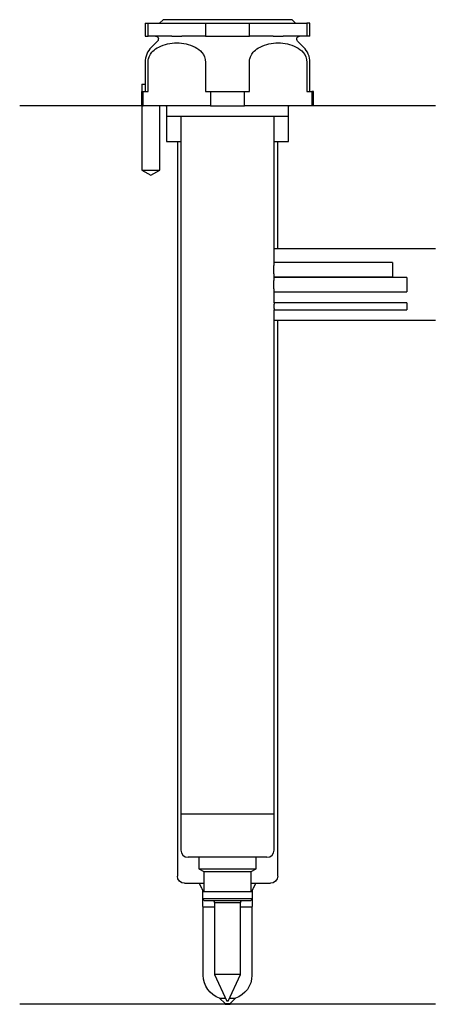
# Model space of a CAD drawing. Header units: millimetres. Extents: x 29 to 87, y 147 to 284.
import ezdxf

# ---------------------------------------------------------------- set-up
doc = ezdxf.new("R2010")
doc.units = ezdxf.units.MM
doc.layers.add('201', color=7, linetype='Continuous')
doc.layers.add('30', color=7, linetype='Continuous')

msp = doc.modelspace()

# ---------------------------------------------------------------- linework, layer by layer
at = {"layer": '201', "color": 113}
for p, q in [((45.53, 272.31), (28.53, 272.31)), ((45.58, 272.31), (45.58, 263.31)), ((48.08, 263.31), (48.08, 272.31)), ((48.93, 272.31), (49.03, 272.21)), ((49.03, 272.21), (49.03, 267.31)), ((66.03, 272.21), (66.13, 272.31)), ((66.03, 267.31), (66.03, 272.21)), ((86.53, 272.31), (69.53, 272.31)), ((49.03, 267.31), (50.53, 267.31)), ((50.53, 267.31), (51.03, 267.31)), ((50.53, 267.31), (50.53, 164.78)), ((64.03, 267.31), (64.53, 267.31)), ((64.53, 252.31), (64.53, 267.31)), ((64.53, 267.31), (66.03, 267.31)), ((45.58, 263.31), (46.83, 262.59)), ((46.83, 262.59), (48.08, 263.31)), ((64.53, 252.31), (64.03, 252.31)), ((86.53, 252.31), (64.53, 252.31)), ((64.53, 242.31), (64.03, 242.31)), ((86.53, 242.31), (64.53, 242.31)), ((64.53, 164.78), (64.53, 242.31)), ((51.53, 163.78), (53.56, 163.78)), ((53.56, 163.78), (54.22, 163.78)), ((53.95, 163.1), (53.56, 163.78)), ((60.83, 163.78), (61.49, 163.78)), ((61.49, 163.78), (61.1, 163.1)), ((61.49, 163.78), (63.53, 163.78)), ((54.02, 162.85), (54.02, 160.66)), ((61.03, 160.66), (61.03, 162.85)), ((54.13, 160.48), (55.73, 160.48)), ((54.13, 150.95), (54.13, 160.48)), ((59.33, 160.48), (60.93, 160.48)), ((60.93, 160.48), (60.93, 150.95)), ((57.18, 146.98), (56.43, 147.73)), ((56.43, 147.73), (57.23, 147.73)), ((57.82, 147.73), (58.63, 147.73)), ((58.63, 147.73), (57.88, 146.98)), ((57.18, 146.88), (28.53, 146.88)), ((57.18, 146.98), (57.88, 146.98)), ((57.18, 146.98), (57.18, 146.88)), ((57.18, 146.88), (57.88, 146.88)), ((57.88, 146.88), (57.88, 146.98)), ((86.53, 146.88), (57.88, 146.88))]:
    msp.add_line(p, q, dxfattribs=at)
at = {"layer": '201', "color": 113, "extrusion": (0, 0, -1)}
for centre, radius, start, end in [((-51.53, 164.78), 1, -90, 0), ((-63.53, 164.78), 1, 180, 270), ((-57.53, 150.95), 3.4, 288.8765, 360), ((-57.53, 150.95), 3.4, 180, 251.1235)]:
    msp.add_arc(centre, radius, start, end, dxfattribs=at)
at = {"layer": '201', "color": 113}
for centre, radius, start, end in [((53.52, 162.85), 0.5, 0, 30), ((61.53, 162.85), 0.5, 150, 180), ((54.22, 160.66), 0.2, 180, 241.6406), ((60.83, 160.66), 0.2, -61.6407, 0)]:
    msp.add_arc(centre, radius, start, end, dxfattribs=at)
at = {"layer": '30', "color": 113}
for p, q in [((46.03, 283.81), (46.03, 282.01)), ((46.03, 283.81), (46.44, 283.81)), ((46.44, 282.01), (46.44, 283.81)), ((46.44, 283.81), (54.47, 283.81)), ((48.53, 284.31), (48.03, 283.81)), ((66.53, 284.31), (48.53, 284.31)), ((54.47, 283.81), (60.58, 283.81)), ((54.47, 283.81), (54.47, 282.01)), ((60.58, 283.81), (68.61, 283.81)), ((60.58, 282.01), (60.58, 283.81)), ((67.03, 283.81), (66.53, 284.31)), ((68.61, 283.81), (68.61, 282.01)), ((69.03, 283.81), (68.61, 283.81)), ((69.03, 282.01), (69.03, 283.81)), ((46.03, 282.01), (46.44, 282.01)), ((49.75, 282.01), (46.44, 282.01)), ((54.47, 282.01), (51.16, 282.01)), ((54.47, 282.01), (60.58, 282.01)), ((63.89, 282.01), (60.58, 282.01)), ((68.61, 282.01), (65.3, 282.01)), ((69.03, 282.01), (68.61, 282.01)), ((47.76, 281.33), (46.9, 280.48)), ((68.15, 280.48), (67.29, 281.33)), ((46.03, 278.35), (46.03, 275.31)), ((46.44, 274.31), (46.44, 278.35)), ((54.47, 278.35), (54.47, 274.31)), ((60.58, 274.31), (60.58, 278.35)), ((68.61, 278.35), (68.61, 274.31)), ((69.03, 274.31), (69.03, 278.35)), ((45.58, 275.31), (45.58, 274.31)), ((45.58, 275.31), (46.07, 275.31)), ((46.07, 274.31), (46.07, 275.31)), ((45.53, 274.31), (45.53, 272.31)), ((45.53, 274.31), (45.76, 274.31)), ((45.76, 272.31), (45.76, 274.31)), ((45.76, 274.31), (46.44, 274.31)), ((54.47, 274.31), (55.14, 274.31)), ((55.14, 274.31), (59.91, 274.31)), ((55.14, 274.31), (55.14, 272.31)), ((59.91, 274.31), (60.58, 274.31)), ((59.91, 272.31), (59.91, 274.31)), ((68.61, 274.31), (69.29, 274.31)), ((69.29, 274.31), (69.29, 272.31)), ((69.53, 274.31), (69.29, 274.31)), ((69.53, 272.31), (69.53, 274.31)), ((45.53, 272.31), (45.76, 272.31)), ((45.58, 272.31), (45.58, 263.31)), ((55.14, 272.31), (45.76, 272.31)), ((48.08, 263.31), (48.08, 272.31)), ((49.03, 272.31), (49.03, 270.81)), ((55.14, 272.31), (59.91, 272.31)), ((69.29, 272.31), (59.91, 272.31)), ((66.03, 270.81), (66.03, 272.31)), ((69.53, 272.31), (69.29, 272.31)), ((66.03, 270.81), (49.03, 270.81)), ((51.03, 270.81), (51.03, 173.41)), ((64.03, 250.4), (64.03, 270.81)), ((45.58, 263.31), (48.08, 263.31)), ((80.53, 250.41), (64.02, 250.41)), ((80.53, 250.41), (80.53, 248.41)), ((82.53, 248.31), (64.02, 248.31)), ((64.03, 248.3), (64.03, 248.41)), ((64.03, 248.41), (80.53, 248.41)), ((82.53, 248.31), (82.53, 246.31)), ((64.03, 244.81), (64.03, 246.31)), ((64.03, 246.31), (82.53, 246.31)), ((82.53, 244.81), (64.03, 244.81)), ((82.53, 244.81), (82.53, 243.81)), ((64.03, 173.41), (64.03, 243.81)), ((64.03, 243.81), (82.53, 243.81)), ((64.03, 173.41), (51.02, 173.41)), ((51.02, 173.41), (51.02, 168.41)), ((64.03, 168.41), (64.03, 173.41)), ((63.03, 167.41), (52.02, 167.41)), ((53.53, 167.41), (53.53, 165.81)), ((61.53, 165.81), (61.53, 167.41)), ((53.53, 165.81), (54.22, 165.41)), ((53.53, 165.81), (61.53, 165.81)), ((54.22, 165.41), (54.22, 162.61)), ((54.22, 165.41), (60.83, 165.41)), ((60.83, 165.41), (61.53, 165.81)), ((60.83, 162.61), (60.83, 165.41)), ((54.02, 162.61), (54.02, 161.61)), ((54.02, 162.61), (61.03, 162.61)), ((61.03, 161.61), (61.03, 162.61)), ((54.02, 161.61), (54.32, 161.31)), ((61.03, 161.61), (54.02, 161.61)), ((60.73, 161.31), (54.32, 161.31)), ((55.61, 161.31), (55.73, 161.05)), ((55.73, 161.05), (55.73, 151.05)), ((59.33, 161.05), (55.73, 161.05)), ((59.33, 161.05), (59.44, 161.31)), ((59.33, 151.05), (59.33, 161.05)), ((60.73, 161.31), (61.03, 161.61)), ((55.73, 151.05), (57.43, 147.31)), ((59.33, 151.05), (55.73, 151.05)), ((57.63, 147.31), (59.33, 151.05)), ((57.63, 147.31), (57.43, 147.31))]:
    msp.add_line(p, q, dxfattribs=at)
at = {"layer": '30', "color": 113, "extrusion": (0, 0, -1)}
for centre, start, end in [((-47.48, 281.61), 90, 225), ((-67.58, 281.61), -45, 90)]:
    msp.add_arc(centre, 0.4, start, end, dxfattribs=at)
at = {"layer": '30', "color": 113}
for centre, radius, start, end in [((49.03, 278.35), 3, 135, 180), ((66.03, 278.35), 3, 0, 45), ((52.02, 168.41), 1, 180, 270), ((63.03, 168.41), 1, -90, 0)]:
    msp.add_arc(centre, radius, start, end, dxfattribs=at)
for points in [[(49.75, 282.01), (50.22, 282.01), (50.69, 282.01), (51.16, 282.01)], [(63.89, 282.01), (64.36, 282.01), (64.83, 282.01), (65.3, 282.01)]]:
    msp.add_open_spline(points, degree=3, dxfattribs=at)
for points, knots in [([(46.44, 278.35), (46.44, 278.53), (46.46, 278.7), (46.54, 279.03), (46.6, 279.19), (46.79, 279.55), (46.93, 279.74), (47.34, 280.15), (47.63, 280.34), (47.92, 280.48)], [0, 0, 0, 0, 0.164178, 0.164178, 0.327229, 0.327229, 0.584459, 0.584459, 1, 1, 1, 1]), ([(47.92, 280.48), (48.74, 280.87), (49.58, 281.1), (51.32, 281.1), (52.16, 280.87), (52.99, 280.48)], [0, 0, 0, 0, 0.5, 0.5, 1, 1, 1, 1]), ([(52.99, 280.48), (53.34, 280.31), (53.68, 280.08), (54.25, 279.38), (54.47, 278.89), (54.47, 278.35)], [0, 0, 0, 0, 0.5, 0.5, 1, 1, 1, 1]), ([(60.58, 278.35), (60.58, 278.53), (60.6, 278.7), (60.69, 279.03), (60.75, 279.19), (60.93, 279.55), (61.08, 279.74), (61.48, 280.15), (61.77, 280.34), (62.07, 280.48)], [0, 0, 0, 0, 0.164178, 0.164178, 0.327229, 0.327229, 0.584459, 0.584459, 1, 1, 1, 1]), ([(62.07, 280.48), (62.89, 280.87), (63.73, 281.1), (65.46, 281.1), (66.31, 280.87), (67.13, 280.48)], [0, 0, 0, 0, 0.5, 0.5, 1, 1, 1, 1]), ([(67.13, 280.48), (67.48, 280.31), (67.82, 280.08), (68.39, 279.38), (68.61, 278.89), (68.61, 278.35)], [0, 0, 0, 0, 0.5, 0.5, 1, 1, 1, 1]), ([(64.03, 250.41), (64.03, 250.42), (64.02, 250.4), (64.02, 250.37), (64.01, 250.32), (64, 250.21), (63.99, 250.13), (63.97, 249.96), (63.96, 249.86), (63.95, 249.65), (63.95, 249.53), (63.95, 249.31), (63.95, 249.2), (63.96, 248.99), (63.97, 248.89), (63.99, 248.71), (63.99, 248.63), (64.01, 248.51), (64.02, 248.47), (64.02, 248.44), (64.02, 248.42), (64.03, 248.41)], [0, 0, 0, 0, 0.069885, 0.069885, 0.1759, 0.1759, 0.282736, 0.282736, 0.390536, 0.390536, 0.497937, 0.497937, 0.604173, 0.604173, 0.710306, 0.710306, 0.817544, 0.817544, 0.925385, 0.925385, 1, 1, 1, 1]), ([(64.03, 248.31), (64.03, 248.32), (64.02, 248.3), (64.02, 248.27), (64.01, 248.22), (64, 248.11), (63.99, 248.03), (63.97, 247.86), (63.96, 247.76), (63.95, 247.55), (63.95, 247.43), (63.95, 247.21), (63.95, 247.1), (63.96, 246.89), (63.97, 246.79), (63.99, 246.61), (63.99, 246.53), (64.01, 246.41), (64.02, 246.37), (64.02, 246.34), (64.02, 246.32), (64.03, 246.31)], [0, 0, 0, 0, 0.069885, 0.069885, 0.1759, 0.1759, 0.282736, 0.282736, 0.390536, 0.390536, 0.497937, 0.497937, 0.604173, 0.604173, 0.710306, 0.710306, 0.817544, 0.817544, 0.925385, 0.925385, 1, 1, 1, 1]), ([(64.03, 244.81), (64.03, 244.81), (64.02, 244.8), (64.02, 244.8), (64.02, 244.79), (64.02, 244.77), (64.02, 244.71), (64.02, 244.67), (64.01, 244.58), (64.01, 244.53), (64.01, 244.42), (64.01, 244.37), (64.01, 244.25), (64.01, 244.2), (64.01, 244.09), (64.01, 244.04), (64.02, 243.96), (64.02, 243.92), (64.02, 243.86), (64.02, 243.84), (64.02, 243.83), (64.02, 243.82), (64.03, 243.81), (64.03, 243.81)], [0, 0, 0, 0, 0.072891, 0.072891, 0.072891, 0.179965, 0.179965, 0.287258, 0.287258, 0.394784, 0.394784, 0.502193, 0.502193, 0.609317, 0.609317, 0.716432, 0.716432, 0.823828, 0.823828, 0.931358, 0.931358, 0.931358, 1, 1, 1, 1])]:
    msp.add_open_spline(points, degree=3, knots=knots, dxfattribs=at)

doc.saveas('drawing.dxf')
